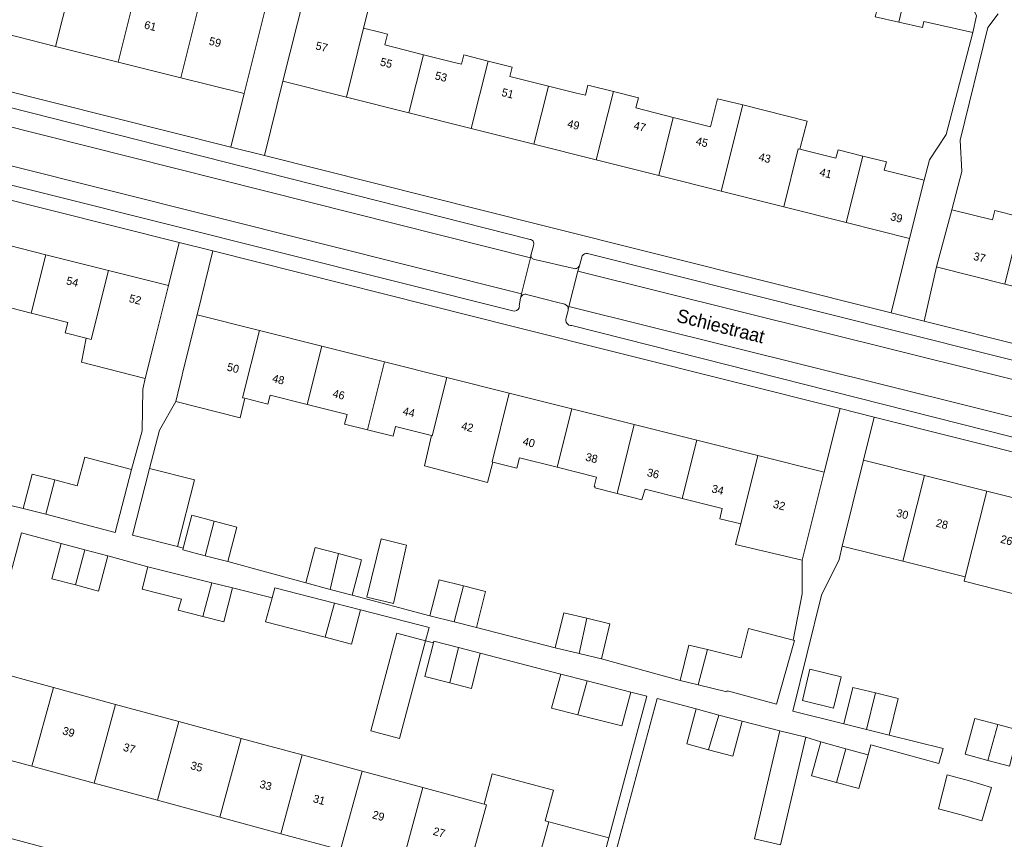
# Model space of a CAD drawing. Header units: metres. Extents: x 151448 to 154749, y 463108 to 465296.
# Tile 183 of 256: x 153226 to 153318, y 463683 to 463759. Entities that reach past the tile are written whole.
import ezdxf
from ezdxf.enums import TextEntityAlignment as Align

# ---------------------------------------------------------------- set-up
doc = ezdxf.new("R2010")
doc.units = ezdxf.units.M
for name, color, linetype, lineweight in [('B-PV-OG-BEBOUWING-GV', 1, 'Continuous', 9), ('B-PV-OG-BEBOUWING-T18', 2, 'Continuous', 9), ('B-PV-OG-TERREIN_ERF-GV', 253, 'Continuous', 9), ('B-PV-OG-TOPOGRAFIE-T18', 2, 'Continuous', 9), ('B-PV-VH-OPENVERHARDING_BETONSTRAATSTEEN-GV', 253, 'Continuous', 9), ('B-PV-VH-OPENVERHARDING_STRAATBAKSTEEN-GV', 253, 'Continuous', 9), ('B-PV-VH-OPENVERHARDING_TEGEL-GV', 253, 'Continuous', 9)]:
    doc.layers.add(name, color=color, linetype=linetype, lineweight=lineweight)
doc.styles.add('Drong', font='txt', dxfattribs={"height": 1.8})

msp = doc.modelspace()

# ---------------------------------------------------------------- linework, layer by layer
at = {"layer": 'B-PV-OG-BEBOUWING-GV', "flags": 128}
for points in [[(153231.397, 463764.429), (153231.865, 463766.395), (153229.782, 463766.91), (153229.3, 463764.958), (153225.506, 463765.915), (153223.532, 463758.022), (153229.38, 463756.559), (153231.351, 463764.441)], [(153237.196, 463762.966), (153237.062, 463763), (153237.722, 463765.459), (153232.211, 463766.849), (153231.588, 463764.381), (153231.397, 463764.429), (153231.351, 463764.441), (153229.38, 463756.559), (153235.227, 463755.097)], [(153235.227, 463755.097), (153241.074, 463753.634), (153243.041, 463761.492), (153237.196, 463762.966)], [(153308.112, 463758.827), (153308.887, 463762.188), (153306.751, 463762.671), (153305.957, 463759.527), (153305.906, 463759.325)], [(153241.074, 463753.634), (153246.992, 463752.153), (153248.956, 463760), (153243.041, 463761.492)], [(153252.653, 463761.46), (153250.608, 463753.303), (153256.525, 463751.82), (153258.136, 463758.247), (153258.574, 463759.975)], [(153308.887, 463762.188), (153308.112, 463758.827), (153310.304, 463758.331), (153310.428, 463758.882), (153315.01, 463757.845), (153315.365, 463759.415), (153314.67, 463760.88)], [(153259.64, 463757.867), (153258.136, 463758.247), (153256.525, 463751.82), (153262.358, 463750.357), (153263.718, 463755.781), (153260.108, 463756.685), (153260.361, 463757.685)], [(153268.191, 463748.894), (153269.767, 463755.178), (153267.479, 463755.752), (153267.263, 463754.891), (153266.479, 463755.088), (153263.718, 463755.781), (153262.358, 463750.357)], [(153268.191, 463748.894), (153274.024, 463747.431), (153275.384, 463752.855), (153271.777, 463753.759), (153271.993, 463754.62), (153269.767, 463755.178)], [(153278.013, 463752.196), (153275.384, 463752.855), (153274.024, 463747.431), (153279.857, 463745.968), (153281.459, 463752.353), (153279.084, 463752.948), (153279.05, 463752.813), (153278.844, 463751.988)], [(153279.857, 463745.968), (153285.69, 463744.505), (153287.051, 463749.929), (153283.55, 463750.807), (153283.791, 463751.768), (153281.459, 463752.353)], [(153285.69, 463744.505), (153291.524, 463743.043), (153293.539, 463751.085), (153291.189, 463751.672), (153290.533, 463749.056), (153287.051, 463749.929)], [(153291.524, 463743.043), (153297.357, 463741.579), (153298.718, 463747.003), (153298.862, 463746.967), (153299.542, 463749.589), (153293.539, 463751.085)], [(153304.754, 463746.321), (153302.437, 463746.901), (153302.241, 463746.121), (153298.862, 463746.967), (153298.718, 463747.003), (153297.357, 463741.579), (153303.198, 463740.114)], [(153310.475, 463744.055), (153306.753, 463744.988), (153306.949, 463745.771), (153304.754, 463746.321), (153303.198, 463740.114), (153309.115, 463738.631)], [(153319.295, 463740.669), (153317.063, 463741.23), (153316.845, 463740.36), (153313.052, 463741.313), (153311.628, 463735.968), (153311.729, 463735.941), (153317.992, 463734.368), (153319.333, 463739.735), (153319.55, 463740.605)], [(153222.632, 463738.582), (153221.009, 463732.146), (153223.201, 463731.593), (153223.449, 463732.579), (153227.1, 463731.658), (153228.474, 463737.109)], [(153232.223, 463729.318), (153232.693, 463729.2), (153234.316, 463735.636), (153228.474, 463737.109), (153227.1, 463731.658), (153230.528, 463730.794), (153230.279, 463729.809)], [(153234.316, 463735.636), (153232.693, 463729.2), (153232.223, 463729.318), (153231.784, 463727.076), (153237.757, 463725.561), (153238.543, 463728.772), (153239.906, 463734.226)], [(153247.045, 463723.706), (153246.837, 463723.758), (153248.406, 463730.045), (153242.583, 463731.507), (153241.225, 463726.062), (153241.181, 463725.868), (153240.613, 463723.409), (153246.612, 463721.894), (153247.018, 463723.597)], [(153248.406, 463730.045), (153246.837, 463723.758), (153247.045, 463723.706), (153249.209, 463723.166), (153249.418, 463724.005), (153252.88, 463723.136), (153254.239, 463728.581)], [(153258.489, 463720.771), (153260.072, 463727.116), (153254.239, 463728.581), (153252.88, 463723.136), (153256.592, 463722.204), (153256.367, 463721.301)], [(153258.489, 463720.771), (153260.89, 463720.172), (153261.115, 463721.069), (153264.474, 463720.223), (153264.547, 463720.208), (153265.905, 463725.652), (153260.072, 463727.116)], [(153265.905, 463725.652), (153264.547, 463720.208), (153264.474, 463720.223), (153263.807, 463717.404), (153269.714, 463715.851), (153270.196, 463717.754), (153270.137, 463717.769), (153271.739, 463724.188)], [(153277.572, 463722.723), (153271.739, 463724.188), (153270.137, 463717.769), (153270.196, 463717.754), (153272.453, 463717.181), (153272.698, 463718.161), (153276.213, 463717.279)], [(153281.795, 463714.812), (153281.828, 463714.941), (153283.405, 463721.259), (153277.572, 463722.723), (153276.213, 463717.279), (153279.887, 463716.357), (153279.668, 463715.479), (153279.749, 463715.459), (153279.721, 463715.338)], [(153287.88, 463714.349), (153289.238, 463719.795), (153283.405, 463721.259), (153281.828, 463714.941), (153281.795, 463714.812), (153284.099, 463714.229), (153284.144, 463714.362), (153284.412, 463715.22)], [(153289.238, 463719.795), (153287.88, 463714.349), (153291.628, 463713.408), (153291.394, 463712.471), (153293.344, 463711.984), (153294.937, 463718.364)], [(153228.456, 463712.881), (153234.932, 463711.187), (153236.471, 463717.07), (153232.097, 463718.214), (153231.397, 463715.541), (153229.295, 463716.091)], [(153293.344, 463711.984), (153292.872, 463710.071), (153299.072, 463708.59), (153301.135, 463716.808), (153294.937, 463718.364)], [(153240.758, 463709.861), (153242.359, 463716.091), (153238.159, 463717.171), (153236.558, 463710.94)], [(153308.485, 463708.497), (153310.517, 463716.508), (153304.809, 463717.937), (153302.825, 463709.893)], [(153228.456, 463712.881), (153229.295, 463716.091), (153227.194, 463716.641), (153226.354, 463713.431)], [(153316.337, 463715.051), (153310.517, 463716.508), (153308.485, 463708.497), (153314.31, 463707.06), (153314.963, 463709.633)], [(153322.314, 463713.554), (153316.337, 463715.051), (153314.963, 463709.633), (153314.31, 463707.06), (153314.201, 463706.627), (153320.176, 463705.113), (153320.31, 463705.644), (153320.869, 463707.85)], [(153243.349, 463709.014), (153244.194, 463712.241), (153242.097, 463712.79), (153241.294, 463709.723), (153241.252, 463709.563)], [(153244.194, 463712.241), (153243.349, 463709.014), (153245.446, 463708.465), (153246.291, 463711.693)], [(153232.097, 463709.573), (153229.889, 463710.157), (153229.021, 463706.872), (153231.226, 463706.289)], [(153259.779, 463710.6), (153258.427, 463705.141), (153260.94, 463704.546), (153262.13, 463710.005)], [(153231.226, 463706.289), (153233.381, 463705.72), (153234.248, 463709.005), (153232.097, 463709.573)], [(153255.78, 463709.209), (153253.625, 463709.776), (153252.755, 463706.471), (153255.013, 463705.876)], [(153255.013, 463705.876), (153257.064, 463705.336), (153257.934, 463708.642), (153255.78, 463709.209)], [(153243.132, 463703.338), (153243.959, 463706.495), (153237.99, 463707.983), (153237.477, 463705.902), (153241.125, 463704.955), (153240.824, 463703.919)], [(153243.132, 463703.338), (153245.071, 463702.847), (153245.909, 463706.009), (153243.959, 463706.495)], [(153266.584, 463702.836), (153267.454, 463706.193), (153265.187, 463706.774), (153264.326, 463703.415)], [(153267.454, 463706.193), (153266.584, 463702.836), (153268.662, 463702.304), (153269.523, 463705.663)], [(153254.545, 463701.404), (153255.414, 463704.585), (153249.86, 463706.012), (153249.605, 463705.088), (153248.982, 463702.833)], [(153255.414, 463704.585), (153254.545, 463701.404), (153257.021, 463700.768), (153257.86, 463703.957)], [(153278.982, 463703.177), (153276.818, 463703.695), (153276.034, 463700.421), (153278.263, 463699.887)], [(153278.263, 463699.887), (153280.347, 463699.388), (153281.131, 463702.662), (153278.982, 463703.177)], [(153258.822, 463692.674), (153261.498, 463691.96), (153263.926, 463701.067), (153261.25, 463701.78)], [(153290.229, 463700.257), (153289.369, 463696.95), (153292.051, 463696.302), (153292.075, 463696.401), (153292.458, 463696.309), (153296.674, 463695.146), (153298.378, 463701.092), (153298.227, 463701.132), (153294.081, 463702.228), (153293.388, 463699.487), (153292.855, 463699.622)], [(153266.189, 463697.145), (153267.001, 463700.45), (153264.7, 463701.033), (153264.659, 463700.872), (153263.864, 463697.734)], [(153289.369, 463696.95), (153290.229, 463700.257), (153288.497, 463700.676), (153287.694, 463697.355)], [(153267.001, 463700.45), (153266.189, 463697.145), (153268.196, 463696.636), (153269.032, 463699.936)], [(153227.165, 463689.361), (153229.173, 463696.716), (153222.77, 463698.45), (153220.793, 463691.087)], [(153279.014, 463697.326), (153276.535, 463697.962), (153275.67, 463694.8), (153278.153, 463694.174)], [(153302.724, 463697.717), (153299.807, 463698.418), (153299.106, 463695.501), (153302.023, 463694.8)], [(153279.014, 463697.326), (153278.153, 463694.174), (153282.237, 463693.15), (153283.076, 463696.285)], [(153229.173, 463696.716), (153227.165, 463689.361), (153232.968, 463687.789), (153234.974, 463695.144)], [(153305.931, 463696.204), (153303.82, 463696.729), (153302.97, 463693.318), (153305.081, 463692.792)], [(153307.191, 463692.266), (153308.041, 463695.678), (153305.931, 463696.204), (153305.081, 463692.792)], [(153232.968, 463687.789), (153238.881, 463686.187), (153240.888, 463693.542), (153234.974, 463695.144)], [(153291.314, 463694.147), (153289.188, 463694.714), (153288.319, 463691.454), (153290.346, 463690.913)], [(153238.881, 463686.187), (153244.713, 463684.607), (153246.719, 463691.963), (153240.888, 463693.542)], [(153291.314, 463694.147), (153290.346, 463690.913), (153292.624, 463690.306), (153293.493, 463693.566)], [(153316.421, 463689.912), (153317.34, 463693.264), (153315.199, 463693.837), (153314.3, 463690.48)], [(153317.34, 463693.264), (153316.421, 463689.912), (153318.426, 463689.375), (153319.325, 463692.732)], [(153296.994, 463692.659), (153296.286, 463689.642), (153294.632, 463682.59), (153297.048, 463682.023), (153299.41, 463692.093)], [(153244.713, 463684.607), (153250.395, 463683.068), (153252.401, 463690.424), (153246.719, 463691.963)], [(153303.149, 463690.997), (153300.815, 463691.632), (153299.957, 463688.481), (153300.124, 463688.435), (153302.3, 463687.853)], [(153302.3, 463687.853), (153304.367, 463687.3), (153305.242, 463690.427), (153305.11, 463690.463), (153303.149, 463690.997)], [(153255.982, 463681.554), (153257.989, 463688.91), (153252.401, 463690.424), (153250.395, 463683.068)], [(153257.989, 463688.91), (153255.982, 463681.554), (153261.667, 463680.014), (153263.674, 463687.37)], [(153269.382, 463685.824), (153269.6, 463685.763), (153267.593, 463678.409), (153273.418, 463676.831), (153275.427, 463684.188), (153275.084, 463684.281), (153275.869, 463687.122), (153270.14, 463688.664)], [(153315.863, 463684.286), (153316.752, 463687.391), (153314.719, 463688), (153312.611, 463688.568), (153311.799, 463685.379), (153313.934, 463684.838)], [(153263.674, 463687.37), (153261.667, 463680.014), (153267.593, 463678.409), (153269.6, 463685.763), (153269.382, 463685.824)], [(153273.418, 463676.831), (153279.04, 463675.308), (153281.018, 463682.67), (153275.427, 463684.188)]]:
    msp.add_lwpolyline(points, close=True, dxfattribs=at)
at = {"layer": 'B-PV-OG-TERREIN_ERF-GV', "flags": 128}
for points in [[(153248.956, 463760), (153246.992, 463752.153), (153245.74, 463747.151), (153248.869, 463746.366), (153250.608, 463753.303), (153252.653, 463761.46)], [(153189.435, 463761.271), (153206.95, 463756.879), (153245.74, 463747.151), (153246.992, 463752.153), (153241.074, 463753.634), (153235.227, 463755.097), (153229.38, 463756.559), (153223.532, 463758.022), (153217.685, 463759.485)], [(153258.574, 463759.975), (153258.136, 463758.247), (153259.64, 463757.867), (153260.361, 463757.685), (153260.108, 463756.685), (153263.718, 463755.781), (153266.479, 463755.088), (153267.263, 463754.891), (153267.479, 463755.752), (153269.767, 463755.178), (153271.993, 463754.62), (153271.777, 463753.759), (153275.384, 463752.855), (153278.013, 463752.196), (153278.844, 463751.988), (153279.05, 463752.813), (153279.084, 463752.948), (153281.459, 463752.353), (153283.791, 463751.768), (153283.55, 463750.807), (153287.051, 463749.929), (153290.533, 463749.056), (153291.189, 463751.672), (153293.539, 463751.085), (153299.542, 463749.589), (153298.862, 463746.967), (153302.241, 463746.121), (153302.437, 463746.901), (153304.754, 463746.321), (153306.949, 463745.771), (153306.753, 463744.988), (153310.475, 463744.055), (153310.958, 463745.981), (153312.533, 463748.343), (153315.01, 463757.845), (153310.428, 463758.882), (153310.304, 463758.331), (153308.112, 463758.827), (153305.906, 463759.325)], [(153315.365, 463759.415), (153315.01, 463757.845), (153312.533, 463748.343), (153310.958, 463745.981), (153310.475, 463744.055), (153309.115, 463738.631), (153307.377, 463731.694), (153310.482, 463730.915), (153311.628, 463735.968), (153313.052, 463741.313), (153314.003, 463744.884), (153313.83, 463747.788), (153316.41, 463758.319), (153317.375, 463759.587)], [(153317.375, 463759.587), (153316.41, 463758.319), (153313.83, 463747.788), (153314.003, 463744.884), (153313.052, 463741.313), (153316.845, 463740.36), (153317.063, 463741.23), (153319.295, 463740.669)], [(153222.632, 463738.582), (153228.474, 463737.109), (153234.316, 463735.636), (153239.906, 463734.226), (153240.912, 463738.251), (153181.18, 463753.255)], [(153218.776, 463715.268), (153226.354, 463713.431), (153227.194, 463716.641), (153229.295, 463716.091), (153231.397, 463715.541), (153232.097, 463718.214), (153236.471, 463717.07), (153237.452, 463720.672), (153237.516, 463724.575), (153237.757, 463725.561), (153231.784, 463727.076), (153232.223, 463729.318), (153230.279, 463729.809), (153230.528, 463730.794), (153227.1, 463731.658), (153223.449, 463732.579)], [(153352.673, 463710.178), (153305.799, 463721.952), (153304.809, 463717.937), (153310.517, 463716.508), (153316.337, 463715.051), (153322.314, 463713.554)], [(153320.176, 463705.113), (153314.201, 463706.627), (153314.31, 463707.06), (153308.485, 463708.497), (153302.825, 463709.893), (153302.523, 463708.67), (153300.902, 463705.343), (153298.202, 463694.506), (153302.97, 463693.318), (153303.82, 463696.729), (153305.931, 463696.204), (153308.041, 463695.678), (153307.191, 463692.266), (153312.235, 463691.009), (153311.858, 463689.627), (153305.497, 463691.362), (153305.242, 463690.427), (153304.367, 463687.3), (153302.3, 463687.853), (153300.124, 463688.435), (153299.957, 463688.481), (153300.815, 463691.632), (153299.41, 463692.093), (153297.048, 463682.023), (153294.632, 463682.59), (153296.286, 463689.642), (153296.994, 463692.659), (153293.493, 463693.566), (153292.624, 463690.306), (153290.346, 463690.913), (153288.319, 463691.454), (153289.188, 463694.714), (153285.545, 463695.685), (153280.956, 463678.715)]]:
    msp.add_lwpolyline(points, dxfattribs=at)
for points in [[(153274.024, 463747.431), (153268.191, 463748.894), (153262.358, 463750.357), (153256.525, 463751.82), (153250.608, 463753.303), (153248.869, 463746.366), (153274.49, 463739.941), (153307.377, 463731.694), (153309.115, 463738.631), (153303.198, 463740.114), (153297.357, 463741.579), (153291.524, 463743.043), (153285.69, 463744.505), (153279.857, 463745.968)], [(153271.739, 463724.188), (153277.572, 463722.723), (153283.405, 463721.259), (153289.238, 463719.795), (153294.937, 463718.364), (153301.135, 463716.808), (153302.626, 463722.749), (153272.211, 463730.389), (153244.067, 463737.458), (153242.583, 463731.507), (153248.406, 463730.045), (153254.239, 463728.581), (153260.072, 463727.116), (153265.905, 463725.652)], [(153370.074, 463721.284), (153364.287, 463722.738), (153358.52, 463724.187), (153352.713, 463725.645), (153346.997, 463727.081), (153340.999, 463728.588), (153335.309, 463730.018), (153329.47, 463731.484), (153323.779, 463732.914), (153317.992, 463734.368), (153311.729, 463735.941), (153311.628, 463735.968), (153310.482, 463730.915), (153368.532, 463716.358), (153380.412, 463713.395), (153381.654, 463718.375), (153375.86, 463719.831)], [(153264.474, 463720.223), (153261.115, 463721.069), (153260.89, 463720.172), (153258.489, 463720.771), (153256.367, 463721.301), (153256.592, 463722.204), (153252.88, 463723.136), (153249.418, 463724.005), (153249.209, 463723.166), (153247.045, 463723.706), (153247.018, 463723.597), (153246.612, 463721.894), (153240.613, 463723.409), (153239.076, 463720.741), (153238.159, 463717.171), (153242.359, 463716.091), (153240.758, 463709.861), (153241.294, 463709.723), (153242.097, 463712.79), (153244.194, 463712.241), (153246.291, 463711.693), (153245.446, 463708.465), (153252.755, 463706.471), (153253.625, 463709.776), (153255.78, 463709.209), (153257.934, 463708.642), (153257.064, 463705.336), (153264.326, 463703.415), (153265.187, 463706.774), (153267.454, 463706.193), (153269.523, 463705.663), (153268.662, 463702.304), (153276.034, 463700.421), (153276.818, 463703.695), (153278.982, 463703.177), (153281.131, 463702.662), (153280.347, 463699.388), (153287.694, 463697.355), (153288.497, 463700.676), (153290.229, 463700.257), (153292.855, 463699.622), (153293.388, 463699.487), (153294.081, 463702.228), (153298.227, 463701.132), (153299.082, 463705.451), (153299.072, 463708.59), (153292.872, 463710.071), (153293.344, 463711.984), (153291.394, 463712.471), (153291.628, 463713.408), (153287.88, 463714.349), (153284.412, 463715.22), (153284.144, 463714.362), (153284.099, 463714.229), (153281.795, 463714.812), (153279.721, 463715.338), (153279.749, 463715.459), (153279.668, 463715.479), (153279.887, 463716.357), (153276.213, 463717.279), (153272.698, 463718.161), (153272.453, 463717.181), (153270.196, 463717.754), (153269.714, 463715.851), (153263.807, 463717.404)], [(153229.173, 463696.716), (153234.974, 463695.144), (153240.888, 463693.542), (153246.719, 463691.963), (153252.401, 463690.424), (153257.989, 463688.91), (153263.674, 463687.37), (153269.382, 463685.824), (153270.14, 463688.664), (153275.869, 463687.122), (153275.084, 463684.281), (153275.427, 463684.188), (153281.018, 463682.67), (153284.573, 463695.901), (153283.076, 463696.285), (153282.237, 463693.15), (153278.153, 463694.174), (153275.67, 463694.8), (153276.535, 463697.962), (153269.032, 463699.936), (153268.196, 463696.636), (153266.189, 463697.145), (153263.864, 463697.734), (153264.659, 463700.872), (153263.926, 463701.067), (153264.259, 463702.314), (153257.86, 463703.957), (153257.021, 463700.768), (153254.545, 463701.404), (153248.982, 463702.833), (153249.605, 463705.088), (153245.909, 463706.009), (153245.071, 463702.847), (153243.132, 463703.338), (153240.824, 463703.919), (153241.125, 463704.955), (153237.477, 463705.902), (153237.99, 463707.983), (153234.248, 463709.005), (153233.381, 463705.72), (153231.226, 463706.289), (153229.021, 463706.872), (153229.889, 463710.157), (153226.181, 463711.153), (153222.77, 463698.45)], [(153259.779, 463710.6), (153262.13, 463710.005), (153260.94, 463704.546), (153258.427, 463705.141)], [(153263.926, 463701.067), (153261.498, 463691.96), (153258.822, 463692.674), (153261.25, 463701.78)], [(153302.724, 463697.717), (153302.023, 463694.8), (153299.106, 463695.501), (153299.807, 463698.418)], [(153316.421, 463689.912), (153314.3, 463690.48), (153315.199, 463693.837), (153317.34, 463693.264), (153319.325, 463692.732), (153318.426, 463689.375)], [(153244.713, 463684.607), (153238.881, 463686.187), (153232.968, 463687.789), (153227.165, 463689.361), (153220.793, 463691.087), (153218.971, 463684.301), (153277.231, 463668.574), (153279.04, 463675.308), (153273.418, 463676.831), (153267.593, 463678.409), (153261.667, 463680.014), (153255.982, 463681.554), (153250.395, 463683.068)], [(153315.863, 463684.286), (153313.934, 463684.838), (153311.799, 463685.379), (153312.611, 463688.568), (153314.719, 463688), (153316.752, 463687.391)]]:
    msp.add_lwpolyline(points, close=True, dxfattribs=at)
at = {"layer": 'B-PV-VH-OPENVERHARDING_BETONSTRAATSTEEN-GV', "flags": 128}
for points in [[(153273.566, 463738.546), (153192.491, 463759.13), (153190.394, 463757.827), (153190.659, 463757.715), (153273.704, 463736.826), (153273.764, 463737.075)], [(153272.819, 463733.144), (153272.89, 463733.471), (153195.678, 463752.807), (153195.692, 463752.785), (153196.884, 463750.902), (153217.8, 463745.461), (153272.083, 463731.873)], [(153273.781, 463737.149), (153273.986, 463737.953)], [(153274.021, 463738.077), (153274.024, 463738.104)], [(153273.764, 463737.075), (153273.704, 463736.826), (153272.89, 463733.471)], [(153277.656, 463735.86), (153276.945, 463736.021), (153274.802, 463736.51), (153274.081, 463736.674)], [(153278.544, 463736.994), (153278.283, 463736.087), (153278.153, 463735.564), (153353.251, 463716.866), (153371.855, 463712.231), (153379.086, 463710.419), (153379.075, 463710.436), (153377.871, 463712.39), (153372.245, 463713.805), (153370.891, 463714.146), (153354.793, 463718.197), (153353.655, 463718.483), (153279.048, 463737.235)], [(153277.243, 463732.009), (153277.29, 463732.265), (153278.153, 463735.564), (153278.283, 463736.087)], [(153272.674, 463732.344), (153272.791, 463733.067), (153272.819, 463733.144)], [(153272.89, 463733.471), (153272.819, 463733.144)], [(153273.473, 463733.368), (153273.979, 463733.24), (153276.132, 463732.695), (153276.929, 463732.493)], [(153272.649, 463732.139), (153272.663, 463732.185)], [(153277.23, 463731.9), (153277.056, 463731.214)], [(153352.539, 463713.352), (153352.415, 463713.569), (153277.29, 463732.265), (153277.243, 463732.009)], [(153277.571, 463730.501), (153335.602, 463715.833), (153351.511, 463711.899)]]:
    msp.add_lwpolyline(points, dxfattribs=at)
at = {"layer": 'B-PV-VH-OPENVERHARDING_BETONSTRAATSTEEN-GV'}
for points in [[(153274.024, 463738.104, 0.457791), (153273.566, 463738.546)], [(153273.986, 463737.953, 0.071443), (153274.021, 463738.077)], [(153274.081, 463736.674, -0.417652), (153273.764, 463737.075)], [(153273.764, 463737.075, -0.070086), (153273.781, 463737.149)], [(153279.048, 463737.235, 0.307449), (153278.544, 463736.994)], [(153278.283, 463736.087, -0.454453), (153277.656, 463735.86)], [(153272.819, 463733.144, -0.425444), (153273.473, 463733.368)], [(153272.083, 463731.873, 0.410553), (153272.649, 463732.139)], [(153272.663, 463732.185, 0.094323), (153272.674, 463732.344)], [(153276.929, 463732.493, -0.30577), (153277.243, 463732.009)], [(153277.243, 463732.009, -0.046308), (153277.23, 463731.9)], [(153277.056, 463731.214, 0.573352), (153277.571, 463730.501)]]:
    msp.add_lwpolyline(points, format="xyb", dxfattribs=at)
at = {"layer": 'B-PV-VH-OPENVERHARDING_STRAATBAKSTEEN-GV', "flags": 128}
for points in [[(153272.89, 463733.471), (153273.704, 463736.826), (153190.659, 463757.715), (153190.394, 463757.827), (153190.389, 463757.824), (153183.85, 463759.489), (153170.215, 463763), (153169.326, 463759.582), (153169.439, 463759.373), (153188.156, 463754.696), (153188.397, 463754.835), (153195.585, 463752.954), (153195.678, 463752.807)], [(153353.251, 463716.866), (153278.153, 463735.564), (153277.29, 463732.265), (153352.415, 463713.569)]]:
    msp.add_lwpolyline(points, close=True, dxfattribs=at)
at = {"layer": 'B-PV-VH-OPENVERHARDING_TEGEL-GV', "flags": 128}
for points in [[(153164.265, 463760.865), (153158.228, 463759.013), (153163.723, 463757.633), (153163.729, 463757.635), (153163.734, 463757.637), (153180.317, 463753.471), (153181.18, 463753.255), (153240.912, 463738.251), (153244.067, 463737.458), (153272.211, 463730.389), (153302.626, 463722.749), (153305.799, 463721.952), (153352.673, 463710.178), (153358.204, 463708.766), (153355.762, 463712.723), (153353.563, 463713.261), (153353.14, 463713.364)], [(153368.532, 463716.358), (153310.482, 463730.915), (153307.377, 463731.694), (153274.49, 463739.941), (153248.869, 463746.366), (153245.74, 463747.151), (153206.95, 463756.879), (153189.435, 463761.271)], [(153183.85, 463759.489), (153190.389, 463757.824), (153190.394, 463757.827), (153192.491, 463759.13), (153273.566, 463738.546)], [(153272.083, 463731.873), (153217.8, 463745.461), (153196.884, 463750.902), (153195.692, 463752.785), (153195.678, 463752.807), (153195.585, 463752.954), (153188.397, 463754.835), (153188.156, 463754.696), (153186.137, 463753.531), (153170.478, 463757.442), (153169.439, 463759.373)], [(153280.956, 463678.715), (153285.545, 463695.685), (153289.188, 463694.714), (153291.314, 463694.147), (153293.493, 463693.566), (153296.994, 463692.659), (153299.41, 463692.093), (153300.815, 463691.632), (153303.149, 463690.997), (153305.11, 463690.463), (153305.242, 463690.427), (153305.497, 463691.362), (153311.858, 463689.627), (153312.235, 463691.009), (153307.191, 463692.266), (153305.081, 463692.792), (153302.97, 463693.318), (153298.202, 463694.506), (153300.902, 463705.343), (153302.523, 463708.67), (153302.825, 463709.893), (153304.809, 463717.937), (153305.799, 463721.952), (153302.626, 463722.749), (153301.135, 463716.808), (153299.072, 463708.59), (153299.082, 463705.451), (153298.227, 463701.132), (153298.378, 463701.092), (153296.674, 463695.146), (153292.458, 463696.309), (153292.075, 463696.401), (153292.051, 463696.302), (153289.369, 463696.95), (153287.694, 463697.355), (153280.347, 463699.388), (153278.263, 463699.887), (153276.034, 463700.421), (153268.662, 463702.304), (153266.584, 463702.836), (153264.326, 463703.415), (153257.064, 463705.336), (153255.013, 463705.876), (153252.755, 463706.471), (153245.446, 463708.465), (153243.349, 463709.014), (153241.252, 463709.563), (153241.294, 463709.723), (153240.758, 463709.861), (153236.558, 463710.94), (153238.159, 463717.171), (153239.076, 463720.741), (153240.613, 463723.409), (153241.181, 463725.868), (153241.225, 463726.062), (153242.583, 463731.507), (153244.067, 463737.458), (153240.912, 463738.251), (153239.906, 463734.226), (153238.543, 463728.772), (153237.757, 463725.561), (153237.516, 463724.575), (153237.452, 463720.672), (153236.471, 463717.07), (153234.932, 463711.187), (153228.456, 463712.881), (153226.354, 463713.431), (153218.776, 463715.268)], [(153273.986, 463737.953), (153273.781, 463737.149)], [(153274.024, 463738.104), (153274.021, 463738.077)], [(153274.081, 463736.674), (153274.802, 463736.51), (153276.945, 463736.021), (153277.656, 463735.86)], [(153278.283, 463736.087), (153278.544, 463736.994)], [(153279.048, 463737.235), (153353.655, 463718.483)], [(153272.819, 463733.144), (153272.791, 463733.067), (153272.674, 463732.344)], [(153276.929, 463732.493), (153276.132, 463732.695), (153273.979, 463733.24), (153273.473, 463733.368)], [(153272.663, 463732.185), (153272.649, 463732.139)], [(153277.056, 463731.214), (153277.23, 463731.9)], [(153351.511, 463711.899), (153335.602, 463715.833), (153277.571, 463730.501)], [(153222.77, 463698.45), (153226.181, 463711.153), (153229.889, 463710.157), (153232.097, 463709.573), (153234.248, 463709.005), (153237.99, 463707.983), (153243.959, 463706.495), (153245.909, 463706.009), (153249.605, 463705.088), (153249.86, 463706.012), (153255.414, 463704.585), (153257.86, 463703.957), (153264.259, 463702.314), (153263.926, 463701.067), (153264.659, 463700.872), (153264.7, 463701.033), (153267.001, 463700.45), (153269.032, 463699.936), (153276.535, 463697.962), (153279.014, 463697.326), (153283.076, 463696.285), (153284.573, 463695.901), (153281.018, 463682.67), (153279.04, 463675.308)]]:
    msp.add_lwpolyline(points, dxfattribs=at)
at = {"layer": 'B-PV-VH-OPENVERHARDING_TEGEL-GV'}
for points in [[(153273.566, 463738.546, -0.457791), (153274.024, 463738.104)], [(153274.021, 463738.077, -0.071443), (153273.986, 463737.953)], [(153273.764, 463737.075, 0.417652), (153274.081, 463736.674)], [(153273.781, 463737.149, 0.070086), (153273.764, 463737.075)], [(153278.544, 463736.994, -0.307449), (153279.048, 463737.235)], [(153277.656, 463735.86, 0.454453), (153278.283, 463736.087)], [(153273.473, 463733.368, 0.425444), (153272.819, 463733.144)], [(153272.649, 463732.139, -0.410553), (153272.083, 463731.873)], [(153272.674, 463732.344, -0.094323), (153272.663, 463732.185)], [(153277.243, 463732.009, 0.30577), (153276.929, 463732.493)], [(153277.23, 463731.9, 0.046308), (153277.243, 463732.009)], [(153277.571, 463730.501, -0.573352), (153277.056, 463731.214)]]:
    msp.add_lwpolyline(points, format="xyb", dxfattribs=at)

# ---------------------------------------------------------------- texts
at = {"layer": 'B-PV-OG-BEBOUWING-T18', "style": 'Drong'}
for s, rotation, p in [('61', 345.9, (153238.225, 463758.47)), ('59', 345.9, (153244.272, 463756.957)), ('57', 345.9, (153254.228, 463756.519)), ('55', 345.9, (153260.258, 463755.007)), ('53', 345.9, (153265.372, 463753.725)), ('51', 345.9, (153271.593, 463752.165)), ('49', 345.8, (153277.734, 463749.249)), ('47', 345.9, (153283.929, 463749.071)), ('45', 345.9, (153289.73, 463747.616)), ('43', 345.9, (153295.588, 463746.147)), ('41', 345.9, (153301.279, 463744.72)), ('39', 345.9, (153307.894, 463740.578)), ('37', 346.2, (153315.643, 463736.872)), ('54', 345.9, (153230.951, 463734.58)), ('52', 345.8, (153236.812, 463732.931)), ('50', 345.9, (153245.949, 463726.538)), ('48', 345.9, (153250.185, 463725.475)), ('46', 345.9, (153255.818, 463724.06)), ('44', 345.9, (153262.363, 463722.417)), ('42', 345.9, (153267.828, 463721.045)), ('40', 345.9, (153273.571, 463719.604)), ('38', 345.9, (153279.429, 463718.133)), ('36', 345.9, (153285.169, 463716.692)), ('34', 345.9, (153291.205, 463715.177)), ('32', 345.9, (153296.94, 463713.737)), ('30', 345.9, (153308.439, 463712.905)), ('28', 345.9, (153312.142, 463711.978)), ('26', 345.9, (153318.172, 463710.468)), ('39', 344.9, (153230.598, 463692.575)), ('37', 344.8, (153236.266, 463691.04)), ('35', 344.9, (153242.552, 463689.337)), ('33', 344.9, (153249, 463687.59)), ('31', 344.8, (153253.987, 463686.239)), ('29', 344.9, (153259.521, 463684.739)), ('27', 344.9, (153265.189, 463683.204))]:
    msp.add_text(s, height=0.75, rotation=rotation, dxfattribs=at).set_placement(p, align=Align.MIDDLE)
at = {"layer": 'B-PV-OG-TOPOGRAFIE-T18', "style": 'Drong'}
msp.add_text('Schiestraat', height=1.25, rotation=345.8, dxfattribs=at).set_placement((153291.489, 463730.475), align=Align.MIDDLE)

doc.saveas('drawing.dxf')
